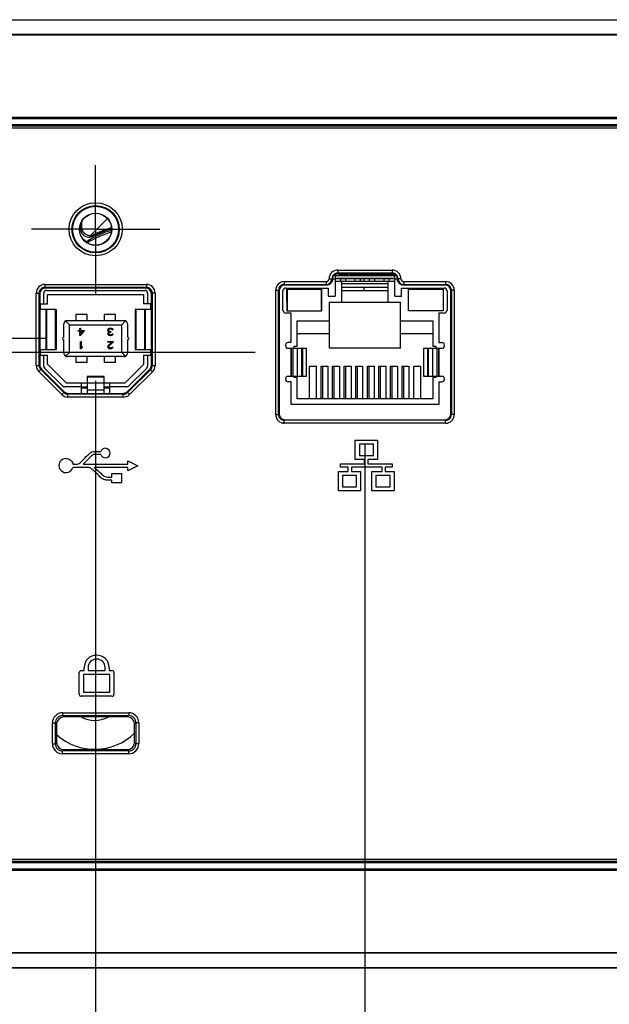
# Model space of a CAD drawing. Header units: inches. Extents: x 0 to 34, y 0 to 22.
# Tile 5 of 18: x 13.8 to 15.3, y 9.5 to 12.1. Entities that reach past the tile are written whole.
import ezdxf

# ---------------------------------------------------------------- set-up
doc = ezdxf.new("R2010")
doc.units = ezdxf.units.IN
doc.header["$LTSCALE"] = 1.87
doc.header["$MEASUREMENT"] = 0
doc.linetypes.add('CENTER', pattern=[0.6, 0.375, -0.075, 0.075, -0.075])
doc.layers.get('0').update_dxf_attribs({"linetype": 'CONTINUOUS'})
for name, color, linetype in [('02___PRT_ALL_AXES', 7, 'CONTINUOUS'), ('03___PRT_ALL_CURVES', 7, 'CONTINUOUS'), ('_30531', 7, 'CONTINUOUS'), ('_30534', 7, 'CONTINUOUS'), ('DATUMCURVES', 7, 'CONTINUOUS'), ('DIMENSIONS', 7, 'CONTINUOUS')]:
    doc.layers.add(name, color=color, linetype=linetype)
doc.styles.get("Standard").update_dxf_attribs({"font": 'txt', "width": 0.8})
doc.dimstyles.new('DIMSTYLE_2', dxfattribs={"dimtxt": 0.125, "dimasz": 0.18, "dimexe": 0.125, "dimexo": 0.0625, "dimgap": 0.03125, "dimtad": 0, "dimtih": 1, "dimtoh": 1, "dimdec": 3, "dimlfac": 1.333333, "dimzin": 4, "dimdsep": 46, "dimtxsty": 'STANDARD', "dimblk": '_FILLED', "dimblk1": '_FILLED', "dimblk2": '_FILLED', "dimcen": 0.09, "dimadec": 0, "dimazin": 0, "dimtp": 0.001, "dimtm": 0.001, "dimtfac": 1, "dimtdec": 3, "dimtofl": 0, "dimtmove": 0, "dimatfit": 3, "dimldrblk": '_FILLED', "dimfxl": 1, "dimtolj": 1, "dimtzin": 4, "dimarcsym": 0})

# ---------------------------------------------------------------- blocks, each defined once
blk = doc.blocks.new('*D4')
at = {"layer": 'DIMENSIONS', "color": 2, "linetype": 'CONTINUOUS'}
for p, q in [((12.2702, 11.2247), (12.1763, 11.1073)), ((14.365, 11.2247), (12.2702, 11.2247)), ((12.1763, 11.1073), (11.8903, 11.1073))]:
    blk.add_line(p, q, dxfattribs=at)
at = {"layer": 'DIMENSIONS', "color": 2, "linetype": 'CONTINUOUS', "insert": (11.8278, 11.1698), "char_height": 0.125, "width": 1.325, "attachment_point": 3, "line_spacing_factor": 0.9}
blk.add_mtext('2.135{\\Ftxt.shx;\\W1.000000;\\H0.125000; }[54.22]', dxfattribs=at)
blk = doc.blocks.new('_FILLED')
at = {"color": 0, "linetype": 'BYBLOCK'}
blk.add_solid([(0, 0), (-1, 0.174), (-1, -0.174)], dxfattribs=at)
blk = doc.blocks.new('*D5')
at = {"layer": 'DIMENSIONS', "color": 2, "linetype": 'CONTINUOUS'}
blk.add_line((13.8199, 11.2605), (11.8903, 11.2605), dxfattribs=at)
at = {"layer": 'DIMENSIONS', "color": 2, "linetype": 'CONTINUOUS', "insert": (11.8278, 11.323), "char_height": 0.125, "width": 1.325, "attachment_point": 3, "line_spacing_factor": 0.9}
blk.add_mtext('2.182{\\Ftxt.shx;\\W1.000000;\\H0.125000; }[55.43]', dxfattribs=at)
blk = doc.blocks.new('*D10')
at = {"layer": 'DIMENSIONS', "color": 2, "linetype": 'CONTINUOUS'}
blk.add_line((14.6508, 10.9871), (14.6508, 8.6504), dxfattribs=at)
at = {"layer": 'DIMENSIONS', "color": 2, "linetype": 'CONTINUOUS', "insert": (14.5883, 8.5879), "char_height": 0.125, "width": 1.425, "attachment_point": 3, "rotation": 90, "line_spacing_factor": 0.9}
blk.add_mtext('9.236{\\Ftxt.shx;\\W1.000000;\\H0.125000; }[234.59]', dxfattribs=at)
blk = doc.blocks.new('*D11')
at = {"layer": 'DIMENSIONS', "color": 2, "linetype": 'CONTINUOUS'}
blk.add_line((13.9503, 11.151), (13.9503, 8.6504), dxfattribs=at)
at = {"layer": 'DIMENSIONS', "color": 2, "linetype": 'CONTINUOUS', "insert": (13.8878, 8.5879), "char_height": 0.125, "width": 1.525, "attachment_point": 3, "rotation": 90, "line_spacing_factor": 0.9}
blk.add_mtext('10.170{\\Ftxt.shx;\\W1.000000;\\H0.125000; }[258.32]', dxfattribs=at)
blk = doc.blocks.new('*D12')
at = {"layer": 'DIMENSIONS', "color": 2, "linetype": 'CONTINUOUS'}
blk.add_line((13.2528, 11.3933), (13.2528, 8.6504), dxfattribs=at)
at = {"layer": 'DIMENSIONS', "color": 2, "linetype": 'CONTINUOUS', "insert": (13.1903, 8.5879), "char_height": 0.125, "width": 1.525, "attachment_point": 3, "rotation": 90, "line_spacing_factor": 0.9}
blk.add_mtext('11.100{\\Ftxt.shx;\\W1.000000;\\H0.125000; }[281.94]', dxfattribs=at)

msp = doc.modelspace()

# ---------------------------------------------------------------- linework, layer by layer
at = {"color": 7, "linetype": 'CONTINUOUS'}
for p, q in [((13.39235, 12.0898), (21.27783, 12.0898)), ((21.27783, 12.05092), (13.39235, 12.05092)), ((21.27783, 12.04987), (13.39235, 12.04987)), ((15.93723, 11.83582), (13.39235, 11.83582)), ((15.95283, 11.83201), (13.39235, 11.83201)), ((13.39235, 11.81701), (15.96752, 11.81701)), ((15.96752, 11.81326), (13.39235, 11.81326)), ((15.96752, 11.80801), (13.39235, 11.80801)), ((13.95033, 11.58676), (13.95033, 11.58638)), ((13.91103, 11.55791), (13.91103, 11.54702)), ((13.91103, 11.54702), (13.91231, 11.54908)), ((13.91231, 11.54908), (13.91364, 11.5512)), ((13.91364, 11.56475), (13.91364, 11.5512)), ((13.91103, 11.54702), (13.90833, 11.54702)), ((13.94346, 11.52692), (13.9451, 11.52363)), ((13.9192, 11.51738), (13.92228, 11.51738)), ((13.92228, 11.51738), (13.92228, 11.51419)), ((13.95033, 11.50276), (13.95033, 11.50313)), ((13.97838, 11.51738), (13.97838, 11.51419)), ((13.97838, 11.51738), (13.98145, 11.51738)), ((14.58003, 11.4387), (14.58003, 11.43121)), ((14.58003, 11.4387), (14.72163, 11.4387)), ((14.58003, 11.43121), (14.58142, 11.42981)), ((14.58003, 11.43121), (14.72163, 11.43121)), ((14.72023, 11.42981), (14.58142, 11.42981)), ((14.6486, 11.42437), (14.6486, 11.42851)), ((14.6486, 11.42851), (14.66294, 11.42851)), ((14.67622, 11.42851), (14.70044, 11.42851)), ((14.71372, 11.42851), (14.72624, 11.42851)), ((14.72163, 11.43121), (14.72023, 11.42981)), ((14.72163, 11.4387), (14.72163, 11.43121)), ((14.73127, 11.42437), (14.73127, 11.4249)), ((13.81832, 11.40135), (13.81832, 11.39385)), ((13.81832, 11.40135), (14.08234, 11.40135)), ((14.08234, 11.40135), (14.08234, 11.39385)), ((14.44104, 11.4087), (14.44104, 11.40121)), ((14.44104, 11.4087), (14.55005, 11.4087)), ((14.44104, 11.40121), (14.44245, 11.3998)), ((14.44104, 11.40121), (14.55005, 11.40121)), ((14.55146, 11.3998), (14.44245, 11.3998)), ((14.55005, 11.4087), (14.55005, 11.40121)), ((14.55146, 11.3998), (14.55005, 11.40121)), ((14.55754, 11.4162), (14.56504, 11.41621)), ((14.56644, 11.4148), (14.56504, 11.41621)), ((14.6486, 11.40961), (14.6486, 11.41697)), ((14.6486, 11.38451), (14.6486, 11.39396)), ((14.73522, 11.4148), (14.73662, 11.41621)), ((14.74412, 11.4162), (14.73662, 11.41621)), ((14.7502, 11.3998), (14.75161, 11.40121)), ((14.85921, 11.3998), (14.7502, 11.3998)), ((14.75161, 11.4087), (14.75161, 11.40121)), ((14.75161, 11.4087), (14.86061, 11.4087)), ((14.75161, 11.40121), (14.86061, 11.40121)), ((14.86061, 11.40121), (14.85921, 11.3998)), ((14.86061, 11.4087), (14.86061, 11.40121)), ((13.79583, 11.19076), (13.79583, 11.37886)), ((13.79583, 11.37886), (13.80333, 11.37886)), ((13.80333, 11.19076), (13.80333, 11.37886)), ((13.80333, 11.37886), (13.80522, 11.37697)), ((13.80522, 11.37697), (13.80533, 11.19159)), ((13.81524, 11.35055), (13.81524, 11.37846)), ((13.81832, 11.39385), (13.8202, 11.39197)), ((13.81832, 11.39385), (14.08234, 11.39385)), ((14.08046, 11.39197), (13.8202, 11.39197)), ((13.82262, 11.38584), (14.07804, 11.38584)), ((13.82558, 11.35055), (13.82558, 11.37536)), ((13.82558, 11.37536), (14.07508, 11.37536)), ((14.07508, 11.37536), (14.07508, 11.35055)), ((14.08234, 11.39385), (14.08046, 11.39197)), ((14.08542, 11.37846), (14.08542, 11.35055)), ((14.09533, 11.19067), (14.09544, 11.37697)), ((14.09733, 11.37886), (14.09544, 11.37697)), ((14.09733, 11.37886), (14.09733, 11.18983)), ((14.10483, 11.37886), (14.09733, 11.37886)), ((14.10483, 11.37886), (14.10483, 11.18983)), ((14.41856, 11.06299), (14.41856, 11.38621)), ((14.41856, 11.38621), (14.42605, 11.38621)), ((14.42605, 11.06299), (14.42605, 11.38621)), ((14.42605, 11.38621), (14.42747, 11.3848)), ((14.42747, 11.3848), (14.42761, 11.06455)), ((14.87404, 11.06455), (14.87419, 11.3848)), ((14.87561, 11.38621), (14.87419, 11.3848)), ((14.87561, 11.38621), (14.87561, 11.06299)), ((14.8831, 11.38621), (14.87561, 11.38621)), ((14.8831, 11.38621), (14.8831, 11.06299)), ((13.80523, 11.35055), (13.82558, 11.35055)), ((13.80727, 11.33579), (13.80727, 11.35055)), ((14.09542, 11.35055), (14.07508, 11.35055)), ((14.09339, 11.35055), (14.09339, 11.33579)), ((13.84728, 11.33579), (13.80524, 11.33579)), ((13.82094, 11.33579), (13.82094, 11.23244)), ((13.82261, 11.33579), (13.82261, 11.23244)), ((13.84576, 11.23244), (13.84576, 11.33579)), ((13.84728, 11.33579), (13.84728, 11.23244)), ((13.89866, 11.32288), (13.89866, 11.30744)), ((13.92818, 11.32288), (13.89866, 11.32288)), ((13.92818, 11.30744), (13.92818, 11.32288)), ((13.97247, 11.32288), (13.97247, 11.30744)), ((14.002, 11.32288), (13.97247, 11.32288)), ((14.002, 11.30744), (14.002, 11.32288)), ((14.05338, 11.33579), (14.05338, 11.23244)), ((14.09542, 11.33579), (14.05338, 11.33579)), ((14.0549, 11.33579), (14.0549, 11.23244)), ((14.07805, 11.23244), (14.07805, 11.33579)), ((14.07972, 11.23244), (14.07972, 11.33579)), ((13.86765, 11.26389), (13.86765, 11.29858)), ((13.87227, 11.30636), (13.88242, 11.29622)), ((13.87651, 11.30744), (14.02415, 11.30744)), ((13.88242, 11.22477), (13.88242, 11.29622)), ((13.88242, 11.29622), (14.01824, 11.29622)), ((14.02838, 11.30636), (14.01824, 11.29622)), ((14.01824, 11.22477), (14.01824, 11.29622)), ((14.03301, 11.29858), (14.03301, 11.26389)), ((13.90499, 11.27947), (13.90499, 11.28188)), ((13.90499, 11.28188), (13.90892, 11.28188)), ((13.90892, 11.27947), (13.90499, 11.27947)), ((13.90892, 11.28188), (13.90892, 11.28751)), ((13.90892, 11.28751), (13.91128, 11.28751)), ((13.90892, 11.26861), (13.90892, 11.27947)), ((13.91128, 11.26861), (13.90892, 11.26861)), ((13.91128, 11.28751), (13.91128, 11.28188)), ((13.91128, 11.28188), (13.92073, 11.28188)), ((13.91128, 11.27947), (13.91128, 11.27183)), ((13.91128, 11.26861), (13.92073, 11.27947)), ((13.91798, 11.27947), (13.91128, 11.27183)), ((13.91798, 11.27947), (13.91128, 11.27947)), ((13.92073, 11.28188), (13.92073, 11.27947)), ((13.98219, 11.28429), (13.9818, 11.28309)), ((13.9818, 11.28148), (13.9818, 11.28309)), ((13.9818, 11.28148), (13.98219, 11.27987)), ((13.98298, 11.2855), (13.98219, 11.28429)), ((13.98219, 11.27987), (13.98298, 11.27867)), ((13.98258, 11.27545), (13.98219, 11.27384)), ((13.98219, 11.27304), (13.98219, 11.27384)), ((13.98219, 11.27304), (13.98258, 11.27143)), ((13.98337, 11.27666), (13.98258, 11.27545)), ((13.98258, 11.27143), (13.98416, 11.26982)), ((13.98416, 11.28631), (13.98298, 11.2855)), ((13.98298, 11.27867), (13.98495, 11.27786)), ((13.98495, 11.27786), (13.98337, 11.27666)), ((13.98377, 11.28309), (13.98416, 11.28389)), ((13.98377, 11.28309), (13.98377, 11.28148)), ((13.98455, 11.27987), (13.98377, 11.28148)), ((13.98573, 11.28711), (13.98416, 11.28631)), ((13.98416, 11.28389), (13.98495, 11.2847)), ((13.98416, 11.27384), (13.98495, 11.27545)), ((13.98416, 11.27384), (13.98416, 11.27304)), ((13.98495, 11.27183), (13.98416, 11.27304)), ((13.98416, 11.26982), (13.98573, 11.26902)), ((13.98573, 11.27907), (13.98455, 11.27987)), ((13.98495, 11.2847), (13.98573, 11.2851)), ((13.98495, 11.27545), (13.98573, 11.27625)), ((13.98613, 11.27103), (13.98495, 11.27183)), ((13.98731, 11.28751), (13.98573, 11.28711)), ((13.98573, 11.2851), (13.9877, 11.2855)), ((13.9881, 11.27867), (13.98573, 11.27907)), ((13.98573, 11.27625), (13.9881, 11.27706)), ((13.98573, 11.26902), (13.98849, 11.26861)), ((13.9881, 11.27062), (13.98613, 11.27103)), ((13.98731, 11.28751), (13.99046, 11.28751)), ((13.99006, 11.2855), (13.9877, 11.2855)), ((13.9881, 11.27867), (13.98967, 11.27867)), ((13.98967, 11.27706), (13.9881, 11.27706)), ((13.9881, 11.27062), (13.98967, 11.27062)), ((13.98928, 11.26861), (13.98849, 11.26861)), ((13.98928, 11.26861), (13.99203, 11.26902)), ((13.98967, 11.27867), (13.98967, 11.27706)), ((13.99164, 11.27103), (13.98967, 11.27062)), ((13.99006, 11.2855), (13.99203, 11.2851)), ((13.99203, 11.28711), (13.99046, 11.28751)), ((13.99282, 11.27183), (13.99164, 11.27103)), ((13.99361, 11.28631), (13.99203, 11.28711)), ((13.99203, 11.2851), (13.99282, 11.2847)), ((13.99203, 11.26902), (13.99361, 11.26982)), ((13.99282, 11.2847), (13.99361, 11.28389)), ((13.99361, 11.27304), (13.99282, 11.27183)), ((13.99479, 11.2855), (13.99361, 11.28631)), ((13.99361, 11.28389), (13.994, 11.28309)), ((13.99361, 11.27304), (13.99558, 11.27304)), ((13.99361, 11.26982), (13.99518, 11.27143)), ((13.99597, 11.28309), (13.994, 11.28309)), ((13.99558, 11.28429), (13.99479, 11.2855)), ((13.99518, 11.27143), (13.99558, 11.27304)), ((13.99597, 11.28309), (13.99558, 11.28429)), ((13.86765, 11.2224), (13.86765, 11.2571)), ((13.91068, 11.23421), (13.91068, 11.25311)), ((13.91068, 11.25311), (13.91304, 11.25311)), ((13.91304, 11.25311), (13.91304, 11.23743)), ((13.9818, 11.2511), (13.9818, 11.25311)), ((13.9818, 11.25311), (13.99597, 11.25311)), ((13.99282, 11.2511), (13.9818, 11.2511)), ((13.98219, 11.24105), (13.9818, 11.23944)), ((13.98298, 11.24226), (13.98219, 11.24105)), ((13.99282, 11.2511), (13.98298, 11.24226)), ((13.98416, 11.23944), (13.98495, 11.24105)), ((13.98495, 11.24105), (13.99597, 11.2511)), ((13.99597, 11.25311), (13.99597, 11.2511)), ((14.03301, 11.2571), (14.03301, 11.2224)), ((13.80531, 11.23244), (13.84728, 11.23244)), ((13.80531, 11.21768), (13.82558, 11.21768)), ((13.80727, 11.21768), (13.80727, 11.23244)), ((13.81524, 11.18918), (13.81524, 11.21768)), ((13.82558, 11.19376), (13.82558, 11.21768)), ((13.87227, 11.21462), (13.88242, 11.22477)), ((14.01824, 11.22477), (13.88242, 11.22477)), ((13.91304, 11.23421), (13.91068, 11.23421)), ((13.9154, 11.24025), (13.91304, 11.23743)), ((13.91304, 11.23421), (13.9154, 11.23703)), ((13.9154, 11.24025), (13.9154, 11.23703)), ((13.9818, 11.23864), (13.9818, 11.23944)), ((13.9818, 11.23864), (13.98219, 11.23703)), ((13.98219, 11.23703), (13.98377, 11.23542)), ((13.98377, 11.23542), (13.98534, 11.23462)), ((13.98416, 11.23944), (13.98416, 11.23864)), ((13.98495, 11.23743), (13.98416, 11.23864)), ((13.98613, 11.23663), (13.98495, 11.23743)), ((13.98534, 11.23462), (13.9877, 11.23421)), ((13.9881, 11.23622), (13.98613, 11.23663)), ((13.98928, 11.23421), (13.9877, 11.23421)), ((13.9881, 11.23622), (13.98967, 11.23622)), ((13.98928, 11.23421), (13.99203, 11.23462)), ((13.99164, 11.23663), (13.98967, 11.23622)), ((13.99282, 11.23743), (13.99164, 11.23663)), ((13.99203, 11.23462), (13.99361, 11.23542)), ((13.99361, 11.23864), (13.99282, 11.23743)), ((13.99361, 11.23864), (13.99558, 11.23864)), ((13.99361, 11.23542), (13.99518, 11.23703)), ((13.99518, 11.23703), (13.99558, 11.23864)), ((14.02838, 11.21462), (14.01824, 11.22477)), ((14.05338, 11.23244), (14.09535, 11.23244)), ((14.07508, 11.21768), (14.07508, 11.19288)), ((14.07508, 11.21768), (14.09534, 11.21768)), ((14.08542, 11.21768), (14.08542, 11.18918)), ((14.09339, 11.23244), (14.09339, 11.21768)), ((13.79583, 11.19076), (13.80333, 11.19076)), ((13.80333, 11.19076), (13.80533, 11.19159)), ((13.82558, 11.19376), (13.87371, 11.14563)), ((14.02415, 11.21354), (13.87651, 11.21354)), ((13.89866, 11.21354), (13.89866, 11.19811)), ((13.92818, 11.19811), (13.89866, 11.19811)), ((13.92818, 11.19811), (13.92818, 11.21354)), ((13.97247, 11.21354), (13.97247, 11.19811)), ((14.002, 11.19811), (13.97247, 11.19811)), ((14.002, 11.19811), (14.002, 11.21354)), ((14.02695, 11.14563), (14.07508, 11.19288)), ((14.09733, 11.18983), (14.09533, 11.19067)), ((14.10483, 11.18983), (14.09733, 11.18983)), ((13.80242, 11.17486), (13.80772, 11.18016)), ((13.8623, 11.11497), (13.80242, 11.17486)), ((13.80772, 11.18016), (13.80973, 11.18099)), ((13.8676, 11.12027), (13.80772, 11.18016)), ((13.80973, 11.18099), (13.86845, 11.12232)), ((13.8174, 11.18396), (13.86406, 11.13731)), ((14.03194, 11.12222), (14.09083, 11.17998)), ((14.09284, 11.17913), (14.03278, 11.12018)), ((14.0366, 11.13731), (14.08326, 11.18396)), ((14.09809, 11.17378), (14.03803, 11.11483)), ((14.09284, 11.17913), (14.09083, 11.17998)), ((14.09809, 11.17378), (14.09284, 11.17913)), ((13.87371, 11.14563), (14.02695, 11.14563)), ((13.91342, 11.11793), (13.91342, 11.14563)), ((13.92818, 11.16187), (13.92818, 11.11793)), ((13.97247, 11.16187), (13.92818, 11.16187)), ((13.92818, 11.16117), (13.97247, 11.16117)), ((13.97247, 11.11793), (13.97247, 11.16187)), ((13.98724, 11.11793), (13.98724, 11.14563)), ((13.8623, 11.11497), (13.8676, 11.12027)), ((13.8676, 11.12027), (13.86845, 11.12232)), ((13.91342, 11.13515), (13.86928, 11.13515)), ((13.8782, 11.11588), (13.87905, 11.11793)), ((13.8782, 11.10839), (13.8782, 11.11588)), ((14.02228, 11.11588), (13.8782, 11.11588)), ((13.87905, 11.11793), (14.02144, 11.11793)), ((13.92818, 11.13441), (13.91342, 11.13441)), ((13.91342, 11.13237), (13.92818, 11.13237)), ((13.97247, 11.12683), (13.92818, 11.12683)), ((13.98724, 11.13441), (13.97247, 11.13441)), ((13.97247, 11.13237), (13.98724, 11.13237)), ((14.03138, 11.13515), (13.98724, 11.13515)), ((14.02228, 11.11588), (14.02144, 11.11793)), ((14.02228, 11.10839), (14.02228, 11.11588)), ((14.03278, 11.12018), (14.03194, 11.12222)), ((14.03803, 11.11483), (14.03278, 11.12018)), ((14.02228, 11.10839), (13.8782, 11.10839)), ((14.41856, 11.06299), (14.42605, 11.06299)), ((14.42605, 11.06299), (14.42761, 11.06455)), ((14.87561, 11.06299), (14.87404, 11.06455)), ((14.8831, 11.06299), (14.87561, 11.06299)), ((14.44104, 11.048), (14.44261, 11.04957)), ((14.44104, 11.0405), (14.44104, 11.048)), ((14.86061, 11.048), (14.44104, 11.048)), ((14.86061, 11.0405), (14.44104, 11.0405)), ((14.44261, 11.04957), (14.85905, 11.04957)), ((14.86061, 11.048), (14.85905, 11.04957)), ((14.86061, 11.0405), (14.86061, 11.048)), ((13.86432, 10.28748), (13.86432, 10.27999)), ((13.86432, 10.28748), (14.03634, 10.28748)), ((13.86432, 10.27999), (13.86774, 10.27656)), ((13.86432, 10.27999), (14.03634, 10.27999)), ((14.03291, 10.27656), (13.86774, 10.27656)), ((14.03634, 10.27999), (14.03291, 10.27656)), ((14.03634, 10.28748), (14.03634, 10.27999)), ((13.83809, 10.20698), (13.83809, 10.26125)), ((13.83809, 10.26125), (13.84558, 10.26125)), ((13.84558, 10.20698), (13.84558, 10.26125)), ((13.84558, 10.26125), (13.84899, 10.25784)), ((13.84899, 10.25784), (13.84897, 10.21037)), ((14.05508, 10.26125), (14.05166, 10.25784)), ((14.05169, 10.21037), (14.05166, 10.25784)), ((14.05508, 10.26125), (14.05508, 10.20698)), ((14.06257, 10.26125), (14.05508, 10.26125)), ((14.06257, 10.26125), (14.06257, 10.20698)), ((13.83809, 10.20698), (13.84558, 10.20698)), ((13.84558, 10.20698), (13.84897, 10.21037)), ((13.86432, 10.18824), (13.86769, 10.19162)), ((13.86769, 10.19162), (14.03296, 10.19162)), ((14.03634, 10.18824), (14.03296, 10.19162)), ((14.05508, 10.20698), (14.05169, 10.21037)), ((14.06257, 10.20698), (14.05508, 10.20698)), ((13.86432, 10.18075), (13.86432, 10.18824)), ((14.03634, 10.18824), (13.86432, 10.18824)), ((14.03634, 10.18075), (13.86432, 10.18075)), ((14.03634, 10.18075), (14.03634, 10.18824)), ((15.96752, 9.90601), (12.57783, 9.90601)), ((15.96752, 9.90076), (12.58308, 9.90076)), ((15.96752, 9.89701), (12.59508, 9.89701)), ((12.5779, 9.87819), (15.93723, 9.87819)), ((12.58165, 9.88201), (15.95283, 9.88201)), ((12.58163, 9.66414), (21.57403, 9.66414)), ((12.87783, 9.66309), (21.27783, 9.66309)), ((21.53296, 9.62378), (12.6227, 9.62378)), ((21.27783, 9.62421), (12.87783, 9.62421))]:
    msp.add_line(p, q, dxfattribs=at)
at = {"color": 40, "linetype": 'CONTINUOUS'}
for p, q in [((14.6257, 10.94576), (14.6257, 10.99607)), ((14.6257, 10.99607), (14.68305, 10.99607)), ((14.63612, 10.98565), (14.63612, 10.95618)), ((14.67264, 10.98565), (14.63612, 10.98565)), ((14.67264, 10.95618), (14.67264, 10.98565)), ((14.68305, 10.99607), (14.68305, 10.94576)), ((13.94862, 10.9672), (13.9638, 10.9672)), ((13.9635, 10.95921), (13.94862, 10.95921)), ((13.89148, 10.93368), (13.89913, 10.93368)), ((13.91858, 10.93454), (13.9177, 10.93368)), ((13.9177, 10.93368), (14.03374, 10.93368)), ((13.9399, 10.9557), (13.91858, 10.93454)), ((14.03374, 10.93368), (14.03374, 10.94296)), ((14.03374, 10.94296), (14.06031, 10.92968)), ((14.58683, 10.92653), (14.58683, 10.93486)), ((14.58683, 10.93486), (14.64984, 10.93486)), ((14.64984, 10.94576), (14.6257, 10.94576)), ((14.63612, 10.95618), (14.67264, 10.95618)), ((14.64984, 10.93486), (14.64984, 10.94576)), ((14.65816, 10.93486), (14.72117, 10.93486)), ((14.65817, 10.94576), (14.65817, 10.93486)), ((14.68305, 10.94576), (14.65817, 10.94576)), ((14.72117, 10.93486), (14.72117, 10.92653)), ((13.93015, 10.92568), (13.89114, 10.92568)), ((13.93341, 10.9256), (13.93015, 10.92568)), ((14.03374, 10.92568), (13.94686, 10.92568)), ((13.99275, 10.90059), (13.99275, 10.90968)), ((13.99275, 10.90968), (14.01723, 10.90968)), ((14.01723, 10.90968), (14.01723, 10.88519)), ((14.06031, 10.92968), (14.03374, 10.91639)), ((14.03374, 10.91639), (14.03374, 10.92568)), ((14.58162, 10.86434), (14.58162, 10.91465)), ((14.58162, 10.91465), (14.60744, 10.91465)), ((14.60744, 10.92653), (14.58683, 10.92653)), ((14.60745, 10.91465), (14.60745, 10.92653)), ((14.61578, 10.92653), (14.61578, 10.91465)), ((14.69523, 10.92653), (14.61578, 10.92653)), ((14.61578, 10.91465), (14.63897, 10.91465)), ((14.63897, 10.91465), (14.63897, 10.86434)), ((14.66903, 10.86494), (14.66903, 10.91524)), ((14.66903, 10.91524), (14.69523, 10.91524)), ((14.69524, 10.91525), (14.69524, 10.92652)), ((14.72117, 10.92653), (14.70357, 10.92653)), ((14.70357, 10.92652), (14.70357, 10.91525)), ((14.70357, 10.91524), (14.72638, 10.91524)), ((14.72638, 10.91524), (14.72638, 10.86494)), ((13.9811, 10.90059), (13.99275, 10.90059)), ((13.99275, 10.8926), (13.9811, 10.8926)), ((13.99275, 10.88519), (13.99275, 10.8926)), ((14.01723, 10.88519), (13.99275, 10.88519)), ((14.59204, 10.90424), (14.59204, 10.87476)), ((14.62855, 10.90424), (14.59204, 10.90424)), ((14.62855, 10.87476), (14.62855, 10.90424)), ((14.67945, 10.90483), (14.67945, 10.87535)), ((14.71597, 10.90483), (14.67945, 10.90483)), ((14.71597, 10.87535), (14.71597, 10.90483)), ((14.63897, 10.86434), (14.58162, 10.86434)), ((14.59204, 10.87476), (14.62855, 10.87476)), ((14.72638, 10.86494), (14.66903, 10.86494)), ((14.67945, 10.87535), (14.71597, 10.87535)), ((13.91315, 10.39711), (13.92043, 10.39711)), ((13.92043, 10.39711), (13.92043, 10.40486)), ((13.93085, 10.40486), (13.93085, 10.39711)), ((13.93085, 10.39711), (13.97512, 10.39711)), ((13.97512, 10.39711), (13.97512, 10.40486)), ((13.98554, 10.40486), (13.98554, 10.39711)), ((13.98554, 10.39711), (13.99284, 10.39711)), ((13.90794, 10.33565), (13.90794, 10.3919)), ((13.91836, 10.38669), (13.91836, 10.34086)), ((13.98763, 10.38669), (13.91836, 10.38669)), ((13.98763, 10.34086), (13.98763, 10.38669)), ((13.99805, 10.3919), (13.99805, 10.33565)), ((13.99284, 10.33045), (13.91315, 10.33045)), ((13.91836, 10.34086), (13.98763, 10.34086))]:
    msp.add_line(p, q, dxfattribs=at)
at = {"color": 7, "linetype": 'CONTINUOUS'}
for radius in [0.06912, 0.06162, 0.04163]:
    msp.add_circle((13.95033, 11.54476), radius, dxfattribs=at)
for centre, radius, start, end in [((13.93642, 11.55123), 0.02278, 180.0652, 193.3706), ((14.07783, 11.25651), 0.30456, 106.50063, 115.6868), ((13.93429, 11.54678), 0.02327, 179.41583, 185.83546), ((13.93626, 11.55118), 0.02261, 193.34278, 203.15381), ((14.07783, 11.25651), 0.29376, 107.24697, 120.6702), ((14.07783, 11.25651), 0.30195, 106.53, 116.42271), ((14.56818, 11.16738), 0.72079, 149.70609, 150.07885), ((14.07783, 11.25651), 0.29828, 106.8062, 116.4227), ((14.58002, 11.41622), 0.02248, 89.98613, 180.04879), ((14.58001, 11.41623), 0.01497, 89.93738, 180.09759), ((14.65273, 11.43146), 0.00295, 270, 325.32462), ((14.72163, 11.41622), 0.02248, 359.95122, 90.01386), ((14.72165, 11.41623), 0.01497, 359.90242, 90.06261), ((13.81831, 11.37887), 0.02248, 89.98612, 180.01388), ((14.08234, 11.37887), 0.02248, 359.98612, 90.01388), ((14.44104, 11.38622), 0.02248, 89.98612, 180.01388), ((14.44103, 11.38623), 0.01497, 89.93737, 180.06263), ((14.55004, 11.41621), 0.015, 270.03523, 359.99965), ((14.55005, 11.41619), 0.00749, 269.98646, 0.04844), ((14.75162, 11.41621), 0.015, 180.00035, 269.96477), ((14.75161, 11.41619), 0.00749, 179.95155, 270.01354), ((14.86062, 11.38622), 0.02248, 359.98612, 90.01388), ((14.86063, 11.38623), 0.01497, 359.93737, 90.06263), ((13.8183, 11.37888), 0.01497, 89.93737, 180.06263), ((13.82262, 11.37846), 0.00738, 90, 180), ((14.07804, 11.37846), 0.00738, 0, 90), ((14.08236, 11.37888), 0.01497, 359.93737, 90.06263), ((13.87651, 11.29858), 0.00886, 90, 180), ((14.02415, 11.29858), 0.00886, 0, 90), ((13.86765, 11.26049), 0.0034, 90, 270), ((14.03301, 11.26049), 0.0034, 270, 90), ((13.87651, 11.2224), 0.00886, 180, 270), ((14.02415, 11.2224), 0.00886, 270, 360), ((13.81832, 11.19076), 0.02249, 179.99958, 225.00042), ((13.81831, 11.19075), 0.01498, 179.98395, 225.01605), ((13.82262, 11.18918), 0.00738, 180, 225), ((14.07804, 11.18918), 0.00738, 315, 360), ((14.08235, 11.18983), 0.01498, 314.45156, 0.0163), ((14.08234, 11.18983), 0.02249, 314.46743, 0.00043), ((13.8782, 11.13087), 0.02249, 224.99958, 270.00042), ((13.86928, 11.14253), 0.00738, 225, 270), ((13.8782, 11.13086), 0.01498, 224.98395, 270.01605), ((14.02228, 11.13086), 0.01498, 269.98419, 314.48366), ((14.02228, 11.13087), 0.02249, 269.99959, 314.46826), ((14.03138, 11.14253), 0.00738, 270, 315), ((14.44104, 11.06299), 0.02248, 179.98612, 270.01388), ((14.44103, 11.06297), 0.01497, 179.93737, 270.06263), ((14.86062, 11.06299), 0.02248, 269.98612, 0.01388), ((14.86063, 11.06297), 0.01497, 269.93737, 0.06263), ((13.86431, 10.26126), 0.02623, 89.98612, 180.01388), ((13.8643, 10.26127), 0.01872, 89.94712, 180.05288), ((13.94808, 10.34101), 0.0735, 241.7636, 298.2364), ((14.03634, 10.26126), 0.02623, 359.98613, 90.01387), ((14.03635, 10.26127), 0.01872, 359.94712, 90.05288), ((13.94808, 10.34101), 0.1485, 227.96426, 314.40181), ((13.86431, 10.20698), 0.02623, 179.98612, 270.01388), ((13.8643, 10.20696), 0.01872, 179.94712, 270.05288), ((14.03634, 10.20698), 0.02623, 269.98613, 0.01387), ((14.03635, 10.20696), 0.01872, 269.94712, 0.05288)]:
    msp.add_arc(centre, radius, start, end, dxfattribs=at)
at = {"color": 40, "linetype": 'CONTINUOUS'}
for centre, radius, start, end in [((13.97544, 10.96277), 0.01246, 196.60771, 269.99873), ((13.97544, 10.96276), 0.01246, 90.00217, 159.1201), ((13.97544, 10.96276), 0.01246, 269.99963, 89.99832), ((13.87341, 10.93045), 0.01835, 89.99921, 270.00079), ((13.87341, 10.93046), 0.01836, 270.00454, 344.92378), ((13.95303, 10.40482), 0.03259, 90.05694, 179.92472), ((13.95302, 10.40483), 0.02216, 90.04801, 179.92503), ((13.95296, 10.40483), 0.03258, 0.05456, 89.9271), ((13.95297, 10.40485), 0.02215, 0.0445, 89.92853), ((13.91315, 10.3919), 0.00521, 89.96954, 180.03046), ((13.99285, 10.3919), 0.0052, 359.96221, 90.03779), ((13.91315, 10.33565), 0.00521, 179.97688, 270.02312), ((13.99285, 10.33565), 0.00521, 269.96954, 0.03046)]:
    msp.add_arc(centre, radius, start, end, dxfattribs=at)
at = {"color": 7, "linetype": 'CONTINUOUS'}
msp.add_ellipse((13.95033, 11.54479), major_axis=(0, 0.05983), ratio=0.9999998, dxfattribs=at)
for centre, major_axis, ratio, start_param, end_param in [((14.44248, 11.38478), (-0.00912, 0.01194), 0.9982651, -0.6515249, 0.9180534), ((14.85918, 11.38478), (0.00912, 0.01194), 0.9982651, -0.9180534, 0.6515249), ((13.82023, 11.37695), (-0.00879, 0.01219), 0.9980752, -0.6237311, 0.9458472), ((14.08043, 11.37695), (0.00879, 0.01219), 0.9980752, -0.9458472, 0.6237311), ((13.82034, 11.19159), (0.01497, -0.00103), 0.9992361, -3.0725667, -2.2876732), ((14.08032, 11.19068), (0.01498, 0.00096), 0.9992364, -0.8588484, -0.0646739), ((13.87905, 11.13293), (0.01247, 0.00834), 0.9997269, -2.9448646, -2.1599711), ((14.02144, 11.13293), (-0.01245, 0.00836), 0.999731, -4.1208939, -3.3452814), ((14.44262, 11.06457), (0.01306, 0.0074), 0.9991129, 2.6272192, 4.1967976), ((14.85903, 11.06457), (0.01306, -0.0074), 0.9991129, -1.0552049, 0.5143734), ((13.86776, 10.25781), (0.01734, -0.00718), 0.9991394, 1.9637999, 3.5333783), ((14.0329, 10.25781), (0.01734, 0.00718), 0.9991394, -0.3917856, 1.1777928), ((13.86773, 10.21039), (0.01099, 0.01524), 0.9980752, -4.0874399, -2.5178615), ((14.03293, 10.21039), (-0.01099, 0.01524), 0.9980752, -3.7653238, -2.1957454)]:
    msp.add_ellipse(centre, major_axis=major_axis, ratio=ratio, start_param=start_param, end_param=end_param, dxfattribs=at)
for points, knots in [([(13.91115, 11.54441), (13.91132, 11.54277), (13.91201, 11.53951), (13.9134, 11.53648), (13.91425, 11.53506)], [0, 0, 0, 0, 0.4992578, 1, 1, 1, 1]), ([(13.91425, 11.53506), (13.91567, 11.53268), (13.91947, 11.52842), (13.92712, 11.52467), (13.93559, 11.52402), (13.94101, 11.52566), (13.94346, 11.52692)], [0, 0, 0, 0, 0.2504369, 0.5011019, 0.7511138, 1, 1, 1, 1]), ([(13.91547, 11.54229), (13.91665, 11.53953), (13.92018, 11.53444), (13.92801, 11.52956), (13.93713, 11.52814), (13.94312, 11.52967), (13.94582, 11.53097)], [0, 0, 0, 0, 0.2501476, 0.5001038, 0.7500375, 1, 1, 1, 1]), ([(13.92451, 11.51193), (13.92776, 11.51395), (13.93453, 11.51803), (13.94146, 11.52182), (13.9451, 11.52363)], [0, 0, 0, 0, 0.4855899, 1, 1, 1, 1]), ([(14.58142, 11.42981), (14.58044, 11.42981), (14.57847, 11.42962), (14.57564, 11.42875), (14.57302, 11.42735), (14.57074, 11.42547), (14.56886, 11.42317), (14.56747, 11.42055), (14.56662, 11.41771), (14.56644, 11.41574), (14.56644, 11.41476)], [0, 0, 0, 0, 0.125009, 0.2500074, 0.3750105, 0.5000102, 0.6250079, 0.7500058, 0.8749954, 1, 1, 1, 1]), ([(14.73522, 11.41472), (14.73522, 11.4157), (14.73504, 11.41767), (14.7342, 11.42052), (14.73281, 11.42315), (14.73094, 11.42545), (14.72865, 11.42734), (14.72603, 11.42875), (14.72319, 11.42962), (14.72122, 11.42981), (14.72023, 11.42981)], [0, 0, 0, 0, 0.1250101, 0.2499978, 0.3749958, 0.4999926, 0.6249916, 0.749994, 0.8749917, 1, 1, 1, 1]), ([(14.56644, 11.41476), (14.56644, 11.41378), (14.56624, 11.41182), (14.56538, 11.40899), (14.56399, 11.40639), (14.56211, 11.40411), (14.55983, 11.40224), (14.55722, 11.40084), (14.5544, 11.39999), (14.55244, 11.3998), (14.55146, 11.3998)], [0, 0, 0, 0, 0.1249951, 0.2499861, 0.3749853, 0.4999844, 0.6249853, 0.7499903, 0.8749903, 1, 1, 1, 1]), ([(14.7502, 11.3998), (14.74922, 11.3998), (14.74727, 11.39999), (14.74444, 11.40084), (14.74184, 11.40223), (14.73956, 11.40409), (14.73768, 11.40637), (14.73629, 11.40897), (14.73542, 11.41178), (14.73522, 11.41374), (14.73522, 11.41472)], [0, 0, 0, 0, 0.1250104, 0.250011, 0.3750168, 0.5000183, 0.6250183, 0.7500175, 0.8750097, 1, 1, 1, 1])]:
    msp.add_open_spline(points, degree=3, knots=knots, dxfattribs=at)
at = {"color": 40, "linetype": 'CONTINUOUS'}
for points, knots in [([(13.91293, 10.94019), (13.91462, 10.94188), (13.92175, 10.94904), (13.9288, 10.95629), (13.93445, 10.96155)], [0, 0, 0, 0, 0.2360077, 1, 1, 1, 1]), ([(13.93445, 10.96155), (13.93643, 10.96339), (13.94052, 10.96719), (13.94607, 10.9672), (13.94862, 10.9672)], [0, 0, 0, 0, 0.5146959, 1, 1, 1, 1]), ([(13.94862, 10.95921), (13.94704, 10.95921), (13.94351, 10.9595), (13.94113, 10.95685), (13.9399, 10.9557)], [0, 0, 0, 0, 0.484229, 1, 1, 1, 1]), ([(13.87341, 10.9488), (13.87762, 10.9488), (13.88625, 10.94572), (13.89076, 10.93776), (13.89148, 10.93368)], [0, 0, 0, 0, 0.503384, 1, 1, 1, 1]), ([(13.89913, 10.93368), (13.90146, 10.93368), (13.90694, 10.93425), (13.91087, 10.93813), (13.91293, 10.94019)], [0, 0, 0, 0, 0.4442386, 1, 1, 1, 1]), ([(13.96165, 10.90101), (13.95717, 10.90549), (13.94985, 10.91262), (13.94115, 10.92059), (13.93625, 10.92421), (13.93425, 10.92553), (13.93341, 10.9256)], [0, 0, 0, 0, 0.5054509, 0.818594, 0.9331979, 1, 1, 1, 1]), ([(13.94686, 10.92568), (13.94851, 10.92417), (13.95538, 10.91789), (13.9623, 10.91167), (13.9673, 10.90667)], [0, 0, 0, 0, 0.240324, 1, 1, 1, 1]), ([(13.9811, 10.8926), (13.9777, 10.8926), (13.97016, 10.89331), (13.96439, 10.89828), (13.96165, 10.90101)], [0, 0, 0, 0, 0.4672563, 1, 1, 1, 1]), ([(13.9673, 10.90667), (13.9693, 10.90467), (13.9733, 10.9009), (13.97873, 10.90059), (13.9811, 10.90059)], [0, 0, 0, 0, 0.5439066, 1, 1, 1, 1])]:
    msp.add_open_spline(points, degree=3, knots=knots, dxfattribs=at)
at = {"layer": '02___PRT_ALL_AXES', "color": 7, "linetype": 'CENTER'}
for q in [(13.95033, 11.71176), (13.78333, 11.54476), (13.95033, 11.37776), (14.11733, 11.54476)]:
    msp.add_line((13.95033, 11.54476), q, dxfattribs=at)
at = {"layer": '02___PRT_ALL_AXES', "color": 3, "linetype": 'CONTINUOUS'}
msp.add_circle((13.95033, 11.54476), 0.042, dxfattribs=at)
at = {"layer": '03___PRT_ALL_CURVES', "color": 4, "linetype": 'CONTINUOUS'}
msp.add_line((13.91364, 11.56399), (13.91364, 11.5512), dxfattribs=at)
at = {"layer": '03___PRT_ALL_CURVES', "color": 2, "linetype": 'CONTINUOUS'}
msp.add_line((13.93709, 11.52877), (13.981, 11.57268), dxfattribs=at)
at = {"layer": '03___PRT_ALL_CURVES', "color": 4, "linetype": 'CONTINUOUS'}
msp.add_arc((14.07783, 11.25651), 0.30456, 106.45196, 115.6868, dxfattribs=at)
msp.add_open_spline([(13.91364, 11.5512), (13.91364, 11.54817), (13.91491, 11.54194), (13.92032, 11.53429), (13.92825, 11.52949), (13.93725, 11.52817), (13.94315, 11.52969), (13.94582, 11.53097)], degree=3, knots=[0, 0, 0, 0, 0.2019679, 0.4096072, 0.6065797, 0.8028079, 1, 1, 1, 1], dxfattribs=at)
at = {"layer": '_30531', "color": 7, "linetype": 'CONTINUOUS'}
for p, q in [((14.73173, 11.42437), (14.56993, 11.42437)), ((14.57332, 11.42425), (14.57332, 11.37122)), ((14.57332, 11.42425), (14.72834, 11.42425)), ((14.72834, 11.37122), (14.72834, 11.42425)), ((14.56644, 11.41551), (14.57332, 11.41551)), ((14.57332, 11.41699), (14.72834, 11.41699)), ((14.72834, 11.41697), (14.57332, 11.41697)), ((14.72834, 11.41551), (14.73522, 11.41551)), ((14.43734, 11.33431), (14.43734, 11.38451)), ((14.44473, 11.39189), (14.55546, 11.39189)), ((14.55546, 11.39189), (14.55546, 11.37122)), ((14.55546, 11.37122), (14.57332, 11.37122)), ((14.71062, 11.38451), (14.59104, 11.38451)), ((14.72834, 11.37122), (14.7462, 11.37122)), ((14.7462, 11.37122), (14.7462, 11.39189)), ((14.7462, 11.39189), (14.85693, 11.39189)), ((14.86431, 11.38451), (14.86431, 11.33431)), ((14.4589, 11.32693), (14.44473, 11.32693)), ((14.4589, 11.25016), (14.4589, 11.32693)), ((14.84276, 11.32693), (14.84276, 11.25016)), ((14.85693, 11.32693), (14.84276, 11.32693)), ((14.4589, 11.25016), (14.45142, 11.25016)), ((14.84276, 11.25016), (14.85023, 11.25016)), ((14.45142, 11.2354), (14.49876, 11.2354)), ((14.45881, 11.2354), (14.45881, 11.16276)), ((14.45899, 11.16276), (14.45899, 11.2354)), ((14.46349, 11.2354), (14.46349, 11.16276)), ((14.47495, 11.16276), (14.47495, 11.2354)), ((14.48588, 11.2354), (14.48588, 11.16276)), ((14.48802, 11.2354), (14.48802, 11.16276)), ((14.49876, 11.16276), (14.49876, 11.2354)), ((14.8029, 11.2354), (14.8029, 11.16276)), ((14.8029, 11.2354), (14.85023, 11.2354)), ((14.81364, 11.2354), (14.81364, 11.16276)), ((14.81578, 11.16276), (14.81578, 11.2354)), ((14.82671, 11.2354), (14.82671, 11.16276)), ((14.83817, 11.16276), (14.83817, 11.2354)), ((14.84266, 11.2354), (14.84266, 11.16276)), ((14.84285, 11.16276), (14.84285, 11.2354)), ((14.45142, 11.16276), (14.49876, 11.16276)), ((14.4589, 11.14799), (14.45142, 11.14799)), ((14.4589, 11.08894), (14.4589, 11.14799)), ((14.8029, 11.16276), (14.85023, 11.16276)), ((14.84276, 11.14799), (14.84276, 11.08894)), ((14.84276, 11.14799), (14.85023, 11.14799)), ((14.84276, 11.08894), (14.4589, 11.08894))]:
    msp.add_line(p, q, dxfattribs=at)
for centre, start, end in [((14.44473, 11.38451), 90, 180), ((14.85693, 11.38451), 0, 90), ((14.44473, 11.33431), 180, 270), ((14.85693, 11.33431), 270, 360), ((14.45142, 11.24278), 90, 270), ((14.85023, 11.24278), 270, 90), ((14.45142, 11.15538), 90, 270), ((14.85023, 11.15538), 270, 90)]:
    msp.add_arc(centre, 0.00738, start, end, dxfattribs=at)
at = {"layer": '_30534', "color": 7, "linetype": 'CONTINUOUS'}
for p, q in [((14.58794, 11.42437), (14.58794, 11.42981)), ((14.60122, 11.42437), (14.60122, 11.42981)), ((14.62544, 11.42437), (14.62544, 11.42981)), ((14.63872, 11.42437), (14.63872, 11.42981)), ((14.66294, 11.42437), (14.66294, 11.42981)), ((14.67622, 11.42437), (14.67622, 11.42981)), ((14.70044, 11.42437), (14.70044, 11.42981)), ((14.71372, 11.42437), (14.71372, 11.42981)), ((14.57332, 11.40961), (14.72834, 11.40961)), ((14.58794, 11.40961), (14.58794, 11.41697)), ((14.59104, 11.35498), (14.59104, 11.40961)), ((14.71062, 11.40307), (14.59104, 11.40307)), ((14.59104, 11.39396), (14.71062, 11.39396)), ((14.60122, 11.40961), (14.60122, 11.41697)), ((14.62544, 11.40961), (14.62544, 11.41697)), ((14.63872, 11.40961), (14.63872, 11.41697)), ((14.66294, 11.40961), (14.66294, 11.41697)), ((14.67622, 11.40961), (14.67622, 11.41697)), ((14.70044, 11.40961), (14.70044, 11.41697)), ((14.71062, 11.40961), (14.71062, 11.35498)), ((14.71372, 11.40961), (14.71372, 11.41697)), ((14.44724, 11.39041), (14.44724, 11.33284)), ((14.44738, 11.39041), (14.44724, 11.39041)), ((14.44738, 11.39189), (14.44738, 11.39041)), ((14.44768, 11.35646), (14.44768, 11.39189)), ((14.44916, 11.33284), (14.44916, 11.38894)), ((14.44916, 11.38894), (14.53774, 11.38894)), ((14.46244, 11.38894), (14.46244, 11.39189)), ((14.46274, 11.39189), (14.46274, 11.39041)), ((14.52238, 11.39041), (14.46274, 11.39041)), ((14.46805, 11.39041), (14.46805, 11.38894)), ((14.47101, 11.39189), (14.47101, 11.39041)), ((14.51412, 11.39189), (14.51412, 11.39041)), ((14.51707, 11.38894), (14.51707, 11.39041)), ((14.52238, 11.39189), (14.52238, 11.39041)), ((14.52268, 11.38894), (14.52268, 11.39189)), ((14.53744, 11.38894), (14.53744, 11.39189)), ((14.53774, 11.39189), (14.53774, 11.39041)), ((14.53789, 11.39041), (14.53774, 11.39041)), ((14.53774, 11.38894), (14.53774, 11.33284)), ((14.53789, 11.33284), (14.53789, 11.39041)), ((14.76377, 11.33284), (14.76377, 11.39041)), ((14.76377, 11.39041), (14.76392, 11.39041)), ((14.76377, 11.38894), (14.85442, 11.38894)), ((14.76392, 11.39189), (14.76392, 11.39041)), ((14.76421, 11.38894), (14.76421, 11.39189)), ((14.77898, 11.38894), (14.77898, 11.39189)), ((14.77927, 11.39189), (14.77927, 11.39041)), ((14.77927, 11.39041), (14.83892, 11.39041)), ((14.78459, 11.38894), (14.78459, 11.39041)), ((14.78754, 11.39189), (14.78754, 11.39041)), ((14.83065, 11.39189), (14.83065, 11.39041)), ((14.8336, 11.39041), (14.8336, 11.38894)), ((14.83892, 11.39189), (14.83892, 11.39041)), ((14.83921, 11.38894), (14.83921, 11.39189)), ((14.85398, 11.38894), (14.85398, 11.39189)), ((14.85427, 11.39189), (14.85427, 11.39041)), ((14.85427, 11.39041), (14.85442, 11.39041)), ((14.85442, 11.39041), (14.85442, 11.33284)), ((14.44724, 11.35646), (14.44916, 11.35646)), ((14.44724, 11.3476), (14.44916, 11.3476)), ((14.55856, 11.23569), (14.55856, 11.35498)), ((14.55856, 11.35498), (14.7431, 11.35498)), ((14.7431, 11.23569), (14.7431, 11.35498)), ((14.44724, 11.33284), (14.53789, 11.33284)), ((14.85442, 11.33284), (14.76377, 11.33284)), ((14.47455, 11.24041), (14.47455, 11.30656)), ((14.47455, 11.30656), (14.55856, 11.30656)), ((14.7431, 11.30656), (14.82711, 11.30656)), ((14.82711, 11.30656), (14.82711, 11.24041)), ((14.55856, 11.2726), (14.47455, 11.2726)), ((14.82711, 11.2726), (14.7431, 11.2726)), ((14.46628, 11.2354), (14.46628, 11.24041)), ((14.46628, 11.24041), (14.47455, 11.24041)), ((14.82711, 11.24041), (14.83538, 11.24041)), ((14.83538, 11.24041), (14.83538, 11.2354)), ((14.7431, 11.23569), (14.55856, 11.23569)), ((14.50644, 11.104), (14.50644, 11.18845)), ((14.50644, 11.18845), (14.52416, 11.18845)), ((14.52416, 11.18845), (14.52416, 11.104)), ((14.53656, 11.104), (14.53656, 11.18845)), ((14.53656, 11.18845), (14.55427, 11.18845)), ((14.54099, 11.104), (14.54099, 11.18845)), ((14.55427, 11.18845), (14.55427, 11.104)), ((14.56668, 11.104), (14.56668, 11.18845)), ((14.56668, 11.18845), (14.58439, 11.18845)), ((14.5711, 11.104), (14.5711, 11.18845)), ((14.58439, 11.18845), (14.58439, 11.104)), ((14.59679, 11.104), (14.59679, 11.18845)), ((14.59679, 11.18845), (14.61451, 11.18845)), ((14.60122, 11.104), (14.60122, 11.18845)), ((14.61451, 11.18845), (14.61451, 11.104)), ((14.62691, 11.104), (14.62691, 11.18845)), ((14.62691, 11.18845), (14.64463, 11.18845)), ((14.63134, 11.104), (14.63134, 11.18845)), ((14.64463, 11.18845), (14.64463, 11.104)), ((14.65703, 11.104), (14.65703, 11.18845)), ((14.65703, 11.18845), (14.67475, 11.18845)), ((14.66146, 11.104), (14.66146, 11.18845)), ((14.67475, 11.18845), (14.67475, 11.104)), ((14.68715, 11.104), (14.68715, 11.18845)), ((14.68715, 11.18845), (14.70486, 11.18845)), ((14.69158, 11.104), (14.69158, 11.18845)), ((14.70486, 11.18845), (14.70486, 11.104)), ((14.71727, 11.104), (14.71727, 11.18845)), ((14.71727, 11.18845), (14.73498, 11.18845)), ((14.7217, 11.104), (14.7217, 11.18845)), ((14.73498, 11.18845), (14.73498, 11.104)), ((14.74738, 11.104), (14.74738, 11.18845)), ((14.74738, 11.18845), (14.7651, 11.18845)), ((14.75181, 11.104), (14.75181, 11.18845)), ((14.7651, 11.18845), (14.7651, 11.104)), ((14.7775, 11.104), (14.7775, 11.18845)), ((14.7775, 11.18845), (14.79522, 11.18845)), ((14.79522, 11.18845), (14.79522, 11.104)), ((14.46628, 11.15892), (14.46628, 11.16276)), ((14.47455, 11.15892), (14.46628, 11.15892)), ((14.47455, 11.104), (14.47455, 11.15892)), ((14.82711, 11.15892), (14.82711, 11.104)), ((14.83538, 11.15892), (14.82711, 11.15892)), ((14.83538, 11.16276), (14.83538, 11.15892)), ((14.82711, 11.104), (14.47455, 11.104))]:
    msp.add_line(p, q, dxfattribs=at)
at = {"layer": 'DATUMCURVES', "color": 4, "linetype": 'CONTINUOUS'}
for p, q in [((14.58159, 11.42851), (14.60787, 11.42851)), ((14.61095, 11.42851), (14.64935, 11.42851)), ((14.65659, 11.42851), (14.68287, 11.42851)), ((14.69409, 11.42851), (14.72037, 11.42851))]:
    msp.add_line(p, q, dxfattribs=at)

# ---------------------------------------------------------------- dimensions: what is measured, and where the dimension line sits
at = {"layer": 'DIMENSIONS', "color": 2, "linetype": 'CONTINUOUS'}
for feature_location, offset, dtype, origin, picture, middle in [((13.25283, 11.39325), (0, -2.74288), 1, (21.57783, 11.45575), '*D12', (13.25283, 7.82537)), ((13.81992, 11.26049), (-1.92959, 0), 0, (13.88242, 9.62378), '*D5', (11.16533, 11.26049)), ((14.36504, 11.22468), (-2.47471, -0.1174), 0, (14.42754, 9.62378), '*D4', (11.16533, 11.10727)), ((13.95033, 11.15104), (0, -2.50068), 1, (21.57783, 11.21354), '*D11', (13.95033, 7.82537)), ((14.65083, 10.98707), (0, -2.3367), 1, (21.57783, 11.04957), '*D10', (14.65083, 7.87537))]:
    dim = msp.add_ordinate_dim(feature_location=feature_location, offset=offset, dtype=dtype, origin=origin, dimstyle='DIMSTYLE_2', dxfattribs=at)
    dim.commit()
    dim.dimension.update_dxf_attribs({"geometry": picture, "text_midpoint": middle})

doc.saveas('drawing.dxf')
